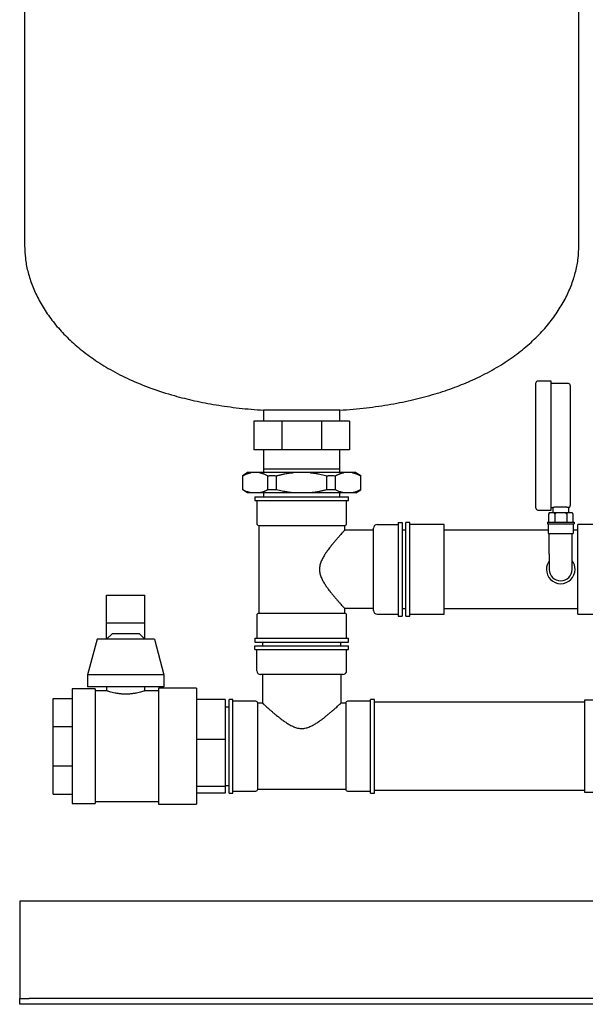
# Model space of a CAD drawing. Header units: millimetres. Extents: x 35 to 1266, y 4 to 1005.
# Tile 1 of 4: x 35 to 330, y 4 to 519. Entities that reach past the tile are written whole.
import ezdxf

# ---------------------------------------------------------------- set-up
doc = ezdxf.new("R2010")
doc.units = ezdxf.units.MM

msp = doc.modelspace()

# ---------------------------------------------------------------- linework, layer by layer
at = {"color": 7, "linetype": 'Continuous', "lineweight": 25}
for p, q in [((37.1, 671.35), (37.1, 400.76)), ((327.1, 400.76), (327.1, 671.35)), ((312.6, 330.05), (305.6, 330.05)), ((312.6, 296.3), (312.6, 330.05)), ((304.6, 296.3), (304.6, 329.05)), ((321.6, 328.7), (312.6, 328.7)), ((322.6, 327.7), (322.6, 296.3)), ((162.1, 314.79), (162.1, 309.15)), ((174.45, 314.79), (162.1, 314.79)), ((202.1, 314.79), (174.45, 314.79)), ((202.1, 309.15), (202.1, 314.79)), ((157.1, 309.15), (157.1, 294.15)), ((171.75, 309.15), (157.1, 309.15)), ((171.75, 309.15), (171.75, 294.15)), ((192.46, 309.15), (171.75, 309.15)), ((192.46, 309.15), (192.46, 294.15)), ((207.1, 309.15), (192.46, 309.15)), ((207.1, 309.15), (207.1, 294.15)), ((171.75, 294.15), (157.1, 294.15)), ((162.1, 294.15), (162.1, 282.15)), ((162.1, 294.15), (162.1, 284.15)), ((192.46, 294.15), (171.75, 294.15)), ((207.1, 294.15), (192.46, 294.15)), ((202.1, 282.15), (202.1, 294.15)), ((202.1, 284.15), (202.1, 294.15)), ((304.6, 263.55), (304.6, 296.3)), ((312.6, 262.55), (312.6, 296.3)), ((322.6, 296.3), (322.6, 264.9)), ((162.1, 284.15), (174.45, 284.15)), ((174.45, 284.15), (202.1, 284.15)), ((153.77, 282.15), (151.16, 280.52)), ((151.27, 273.18), (151.27, 280.52)), ((155.7, 282.15), (153.77, 282.15)), ((160.02, 282.15), (155.7, 282.15)), ((177.78, 282.15), (160.02, 282.15)), ((164.44, 273.18), (164.44, 280.52)), ((168.94, 273.18), (168.94, 280.52)), ((186.43, 282.15), (177.78, 282.15)), ((204.19, 282.15), (186.43, 282.15)), ((195.27, 273.18), (195.27, 280.52)), ((199.77, 273.18), (199.77, 280.52)), ((208.51, 282.15), (204.19, 282.15)), ((210.44, 282.15), (208.51, 282.15)), ((210.44, 282.15), (212.94, 280.59)), ((212.94, 273.18), (212.94, 280.52)), ((153.77, 271.55), (151.27, 273.12)), ((210.44, 271.55), (213.05, 273.19)), ((155.7, 271.55), (153.77, 271.55)), ((160.02, 271.55), (155.7, 271.55)), ((157.6, 269.55), (157.6, 267.55)), ((157.6, 269.55), (182.1, 269.55)), ((177.78, 271.55), (160.02, 271.55)), ((162.1, 271.55), (162.1, 269.55)), ((186.43, 271.55), (177.78, 271.55)), ((182.1, 269.55), (206.6, 269.55)), ((204.19, 271.55), (186.43, 271.55)), ((202.1, 269.55), (202.1, 271.55)), ((208.51, 271.55), (204.19, 271.55)), ((206.6, 267.55), (206.6, 269.55)), ((210.44, 271.55), (208.51, 271.55)), ((157.6, 267.55), (182.1, 267.55)), ((158.6, 267.55), (158.6, 255.55)), ((182.1, 267.55), (206.6, 267.55)), ((205.6, 255.55), (205.6, 267.55)), ((312.6, 263.9), (313.5, 263.9)), ((313.5, 263.9), (313.5, 261.3)), ((321.7, 263.9), (321.7, 261.3)), ((305.6, 262.55), (312.6, 262.55)), ((311.68, 261.3), (311.25, 260.37)), ((311.25, 260.37), (311.25, 256.3)), ((311.68, 261.3), (311.74, 261.3)), ((311.74, 261.3), (313.95, 261.3)), ((313.95, 261.3), (315.4, 261.3)), ((314.43, 260.37), (314.43, 256.3)), ((315.4, 261.3), (319.81, 261.3)), ((319.81, 261.3), (321.26, 261.3)), ((320.78, 260.37), (320.78, 256.3)), ((321.26, 261.3), (323.47, 261.3)), ((323.47, 261.3), (323.53, 261.3)), ((323.53, 261.3), (323.96, 260.37)), ((323.96, 260.37), (323.96, 256.3)), ((159.6, 254.55), (159.6, 208.55)), ((159.6, 254.55), (182.1, 254.55)), ((182.1, 254.55), (204.6, 254.55)), ((204.6, 252.05), (204.6, 254.55)), ((219.6, 210.05), (219.6, 253.05)), ((221.6, 255.05), (232.6, 255.05)), ((232.6, 256.05), (232.6, 207.05)), ((232.6, 256.05), (234.6, 256.05)), ((234.6, 256.05), (234.6, 207.05)), ((238.6, 256.05), (236.6, 256.05)), ((236.6, 231.55), (236.6, 256.05)), ((238.6, 231.55), (238.6, 256.05)), ((256.6, 255.05), (238.6, 255.05)), ((256.6, 231.55), (256.6, 255.05)), ((310.6, 256.3), (310.6, 255.3)), ((310.6, 256.3), (324.6, 256.3)), ((310.6, 255.3), (324.6, 255.3)), ((311.1, 255.3), (311.1, 250.3)), ((324.1, 255.3), (324.1, 250.3)), ((324.6, 256.3), (324.6, 255.3)), ((344.6, 255.05), (326.6, 255.05)), ((326.6, 231.55), (326.6, 255.05)), ((219.6, 252.05), (204.6, 252.05)), ((236.6, 252.05), (234.6, 252.05)), ((311.1, 252.05), (256.6, 252.05)), ((311.1, 250.3), (324.1, 250.3)), ((311.6, 239.55), (311.6, 250.3)), ((323.6, 239.55), (323.6, 250.3)), ((326.6, 252.05), (324.1, 252.05)), ((311.6, 239.55), (311.6, 231.55)), ((323.6, 231.55), (323.6, 239.55)), ((236.6, 207.05), (236.6, 231.55)), ((238.6, 207.05), (238.6, 231.55)), ((256.6, 208.05), (256.6, 231.55)), ((326.6, 208.05), (326.6, 231.55)), ((80.04, 218.05), (100.04, 218.05)), ((80.04, 203.64), (80.04, 218.05)), ((100.04, 203.64), (100.04, 218.05)), ((158.6, 207.55), (158.6, 195.55)), ((182.1, 208.55), (159.6, 208.55)), ((204.6, 208.55), (182.1, 208.55)), ((204.6, 208.55), (204.6, 211.05)), ((219.6, 211.05), (204.6, 211.05)), ((205.6, 195.55), (205.6, 207.55)), ((221.6, 208.05), (232.6, 208.05)), ((232.6, 207.05), (234.6, 207.05)), ((234.6, 211.05), (236.6, 211.05)), ((236.6, 207.05), (238.6, 207.05)), ((238.6, 208.05), (256.6, 208.05)), ((256.6, 211.05), (326.6, 211.05)), ((326.6, 208.05), (344.6, 208.05)), ((80.04, 203.64), (100.04, 203.64)), ((80.04, 195.05), (80.04, 203.64)), ((100.04, 195.05), (100.04, 203.64)), ((83.04, 198.05), (80.04, 195.05)), ((83.04, 198.05), (90.04, 198.05)), ((90.04, 198.05), (97.04, 198.05)), ((100.04, 195.05), (97.04, 198.05)), ((75.04, 195.05), (70.04, 176.3)), ((105.04, 195.05), (75.04, 195.05)), ((105.04, 195.05), (110.04, 176.3)), ((157.6, 195.55), (157.6, 193.55)), ((157.6, 195.55), (182.1, 195.55)), ((157.6, 193.55), (182.1, 193.55)), ((157.6, 191.55), (206.6, 191.55)), ((157.6, 189.55), (157.6, 191.55)), ((161.6, 193.55), (161.6, 191.55)), ((182.1, 195.55), (206.6, 195.55)), ((182.1, 193.55), (206.6, 193.55)), ((202.6, 191.55), (202.6, 193.55)), ((206.6, 193.55), (206.6, 195.55)), ((206.6, 189.55), (206.6, 191.55)), ((157.6, 189.55), (206.6, 189.55)), ((158.6, 178.55), (158.6, 189.55)), ((205.6, 178.55), (205.6, 189.55)), ((110.04, 176.3), (70.04, 176.3)), ((70.04, 176.3), (70.04, 170.05)), ((110.04, 176.3), (110.04, 170.05)), ((203.6, 176.55), (160.6, 176.55)), ((161.6, 176.55), (161.6, 161.55)), ((202.6, 176.55), (202.6, 161.55)), ((110.04, 170.05), (70.04, 170.05)), ((80.04, 170.05), (80.04, 168.05)), ((100.04, 168.05), (100.04, 170.05)), ((74.04, 169.05), (62.04, 169.05)), ((62.04, 169.05), (62.04, 127.57)), ((74.04, 169.05), (74.04, 127.57)), ((80.04, 168.05), (74.04, 168.05)), ((107.1, 168.05), (100.04, 168.05)), ((127.1, 169.41), (107.1, 169.41)), ((107.1, 169.41), (107.1, 167.1)), ((107.1, 167.1), (107.1, 108.69)), ((127.1, 169.41), (127.1, 167.1)), ((127.1, 167.1), (127.1, 108.69)), ((52.04, 149.41), (52.04, 164.05)), ((52.04, 164.05), (62.04, 164.05)), ((142.1, 163.55), (127.1, 163.55)), ((142.1, 163.55), (142.1, 142.51)), ((146.1, 163.55), (144.1, 163.55)), ((144.1, 139.05), (144.1, 163.55)), ((146.1, 139.05), (146.1, 163.55)), ((158.1, 162.55), (146.1, 162.55)), ((161.6, 161.55), (159.1, 161.55)), ((159.1, 139.05), (159.1, 161.55)), ((205.1, 161.55), (202.6, 161.55)), ((205.1, 161.55), (205.1, 139.05)), ((218.1, 162.55), (206.1, 162.55)), ((220.1, 163.55), (218.1, 163.55)), ((218.1, 139.05), (218.1, 163.55)), ((220.1, 139.05), (220.1, 163.55)), ((330.1, 162.05), (220.1, 162.05)), ((335.1, 163.05), (330.1, 163.05)), ((330.1, 163.05), (330.1, 151.05)), ((144.1, 159.55), (142.1, 159.55)), ((52.04, 149.41), (62.04, 149.41)), ((52.04, 128.7), (52.04, 149.41)), ((330.1, 151.05), (330.1, 115.05)), ((142.1, 142.51), (127.1, 142.51)), ((142.1, 142.51), (142.1, 118.02)), ((144.1, 114.55), (144.1, 139.05)), ((146.1, 114.55), (146.1, 139.05)), ((159.1, 116.55), (159.1, 139.05)), ((205.1, 139.05), (205.1, 116.55)), ((218.1, 114.55), (218.1, 139.05)), ((220.1, 114.55), (220.1, 139.05)), ((52.04, 128.7), (62.04, 128.7)), ((52.04, 114.05), (52.04, 128.7)), ((62.04, 127.57), (62.04, 109.05)), ((74.04, 127.57), (74.04, 109.05)), ((142.1, 118.55), (144.1, 118.55)), ((52.04, 114.05), (62.04, 114.05)), ((142.1, 118.02), (127.1, 118.02)), ((142.1, 114.56), (127.1, 114.56)), ((142.1, 118.02), (142.1, 114.56)), ((144.1, 114.55), (146.1, 114.55)), ((146.1, 115.55), (158.1, 115.55)), ((159.1, 116.55), (205.1, 116.55)), ((206.1, 115.55), (218.1, 115.55)), ((218.1, 114.55), (220.1, 114.55)), ((220.1, 116.05), (330.1, 116.05)), ((330.1, 115.05), (335.1, 115.05)), ((62.04, 109.05), (74.04, 109.05)), ((74.04, 110.05), (107.1, 110.05)), ((107.1, 108.69), (127.1, 108.69)), ((834.55, 58.05), (34.55, 58.05)), ((34.55, 58.05), (34.55, 53.05)), ((34.55, 53.05), (34.55, 9.05)), ((34.55, 9.05), (34.55, 7.05)), ((34.55, 4.05), (34.55, 7.05)), ((34.55, 7.05), (39.55, 7.05)), ((829.55, 7.05), (39.55, 7.05)), ((39.55, 4.05), (34.55, 4.05)), ((829.55, 4.05), (39.55, 4.05))]:
    msp.add_line(p, q, dxfattribs=at)
for centre, radius, start, end in [((305.6, 329.05), 1, 90, 180), ((321.6, 327.7), 1, 0, 90), ((305.6, 263.55), 1, 180, 270), ((159.6, 255.55), 1, 180, 270), ((204.6, 255.55), 1, 270, 0), ((221.6, 253.05), 2, 90, 180), ((317.6, 231.55), 7.5, 143.1301, 180), ((317.6, 231.55), 7.5, 0, 36.8699), ((317.6, 231.55), 7.5, 180, 0), ((317.6, 231.55), 6, 180, 270), ((317.6, 231.55), 6, 270, 360), ((159.6, 207.55), 1, 90, 180), ((204.6, 207.55), 1, 0, 90), ((221.6, 210.05), 2, 180, 270), ((160.6, 178.55), 2, 180, 270), ((203.6, 178.55), 2, 270, 0), ((158.1, 161.55), 1, 0, 90), ((206.1, 161.55), 1, 90, 180), ((158.1, 116.55), 1, 270, 0), ((206.1, 116.55), 1, 180, 270)]:
    msp.add_arc(centre, radius, start, end, dxfattribs=at)
for points, knots in [([(37.1, 400.76), (37.19, 398.6), (37.35, 394.17), (38.66, 387.47), (40.78, 380.62), (43.83, 373.7), (47.78, 366.84), (52.67, 360.12), (58.51, 353.6), (65.35, 347.32), (73.23, 341.35), (82.18, 335.78), (92.23, 330.67), (103.41, 326.11), (114.79, 322.47), (126.19, 319.63), (137.47, 317.47), (149.52, 315.78), (157.83, 315.12), (162.1, 314.79)], [0, 0, 0, 0, 0.0390028, 0.0799687, 0.1230441, 0.1683985, 0.2162355, 0.2658719, 0.3184124, 0.3741728, 0.4335095, 0.4968163, 0.5645194, 0.6370728, 0.714953, 0.7802079, 0.8493008, 0.9224809, 1, 1, 1, 1]), ([(202.1, 314.79), (206.71, 315.15), (215.65, 315.86), (228.56, 317.76), (240.58, 320.19), (251.73, 323.16), (262.02, 326.61), (271.99, 330.7), (281.54, 335.5), (290.54, 341.05), (298.48, 347), (305.42, 353.3), (311.37, 359.9), (316.35, 366.72), (320.35, 373.64), (323.41, 380.57), (325.54, 387.44), (326.86, 394.16), (327.02, 398.59), (327.1, 400.76)], [0, 0, 0, 0, 0.08352, 0.1620035, 0.2357672, 0.3051241, 0.3703813, 0.431839, 0.4997825, 0.5633067, 0.6228395, 0.6787764, 0.732519, 0.783228, 0.831195, 0.8766666, 0.919848, 0.96091, 1, 1, 1, 1]), ([(151.27, 280.52), (151.4, 280.59), (151.64, 280.72), (152.01, 280.9), (152.38, 281.07), (152.74, 281.23), (153.11, 281.38), (153.54, 281.55), (154.03, 281.72), (154.59, 281.89), (155.14, 282.04), (155.51, 282.12), (155.7, 282.15)], [0, 0, 0, 0, 0.085137, 0.169535, 0.253266, 0.336402, 0.419022, 0.501207, 0.627393, 0.75234, 0.876414, 1, 1, 1, 1]), ([(160.02, 282.15), (160.12, 282.13), (160.34, 282.09), (160.65, 282.02), (160.97, 281.93), (161.29, 281.84), (161.61, 281.74), (161.93, 281.64), (162.38, 281.47), (162.98, 281.23), (163.71, 280.9), (164.19, 280.65), (164.44, 280.52)], [0, 0, 0, 0, 0.070882, 0.141864, 0.21302, 0.284423, 0.356144, 0.428251, 0.500812, 0.664927, 0.831123, 1, 1, 1, 1]), ([(164.44, 280.52), (164.63, 280.53), (165, 280.55), (165.56, 280.58), (166.13, 280.59), (166.88, 280.59), (167.81, 280.58), (168.56, 280.54), (168.94, 280.52)], [0, 0, 0, 0, 0.125139, 0.250099, 0.37501, 0.500005, 0.749902, 1, 1, 1, 1]), ([(168.94, 280.52), (169.19, 280.59), (169.68, 280.72), (170.42, 280.9), (171.15, 281.07), (171.89, 281.23), (172.62, 281.38), (173.47, 281.55), (174.46, 281.72), (175.57, 281.89), (176.68, 282.04), (177.41, 282.12), (177.78, 282.15)], [0, 0, 0, 0, 0.085319, 0.169885, 0.253771, 0.33705, 0.419801, 0.502105, 0.628012, 0.752717, 0.876586, 1, 1, 1, 1]), ([(186.43, 282.15), (186.64, 282.13), (187.06, 282.09), (187.7, 282.02), (188.34, 281.93), (188.98, 281.84), (189.62, 281.74), (190.26, 281.64), (191.17, 281.47), (192.35, 281.23), (193.81, 280.9), (194.78, 280.65), (195.27, 280.52)], [0, 0, 0, 0, 0.071073, 0.142242, 0.21358, 0.285162, 0.357059, 0.429339, 0.502072, 0.665765, 0.831543, 1, 1, 1, 1]), ([(195.27, 280.52), (195.46, 280.53), (195.83, 280.55), (196.4, 280.58), (196.96, 280.59), (197.71, 280.59), (198.65, 280.58), (199.4, 280.54), (199.77, 280.52)], [0, 0, 0, 0, 0.125139, 0.250099, 0.37501, 0.500005, 0.749902, 1, 1, 1, 1]), ([(199.77, 280.52), (199.89, 280.59), (200.14, 280.72), (200.51, 280.9), (200.88, 281.07), (201.24, 281.23), (201.61, 281.38), (202.04, 281.55), (202.53, 281.72), (203.08, 281.89), (203.64, 282.04), (204.01, 282.12), (204.19, 282.15)], [0, 0, 0, 0, 0.085137, 0.169535, 0.253266, 0.336402, 0.419022, 0.501207, 0.627393, 0.75234, 0.876414, 1, 1, 1, 1]), ([(208.51, 282.15), (208.62, 282.13), (208.83, 282.09), (209.15, 282.02), (209.47, 281.93), (209.79, 281.84), (210.11, 281.74), (210.43, 281.64), (210.88, 281.47), (211.47, 281.23), (212.2, 280.9), (212.69, 280.65), (212.94, 280.52)], [0, 0, 0, 0, 0.070882, 0.141864, 0.21302, 0.284423, 0.356144, 0.428251, 0.500812, 0.664927, 0.831123, 1, 1, 1, 1]), ([(155.7, 271.55), (155.59, 271.57), (155.38, 271.62), (155.06, 271.69), (154.74, 271.77), (154.42, 271.86), (154.1, 271.96), (153.78, 272.07), (153.33, 272.23), (152.74, 272.47), (152.01, 272.81), (151.52, 273.06), (151.27, 273.18)], [0, 0, 0, 0, 0.070882, 0.141864, 0.21302, 0.284423, 0.356144, 0.428251, 0.500812, 0.664927, 0.831123, 1, 1, 1, 1]), ([(164.44, 273.18), (164.32, 273.12), (164.07, 272.99), (163.7, 272.81), (163.33, 272.64), (162.97, 272.47), (162.6, 272.32), (162.17, 272.16), (161.68, 271.98), (161.13, 271.81), (160.57, 271.67), (160.2, 271.59), (160.02, 271.55)], [0, 0, 0, 0, 0.085137, 0.169535, 0.253266, 0.336402, 0.419022, 0.501207, 0.627393, 0.75234, 0.876414, 1, 1, 1, 1]), ([(168.94, 273.18), (168.75, 273.17), (168.38, 273.15), (167.81, 273.13), (167.25, 273.12), (166.5, 273.11), (165.56, 273.13), (164.81, 273.16), (164.44, 273.18)], [0, 0, 0, 0, 0.125139, 0.250099, 0.37501, 0.500005, 0.749902, 1, 1, 1, 1]), ([(177.78, 271.55), (177.57, 271.57), (177.15, 271.62), (176.51, 271.69), (175.87, 271.77), (175.23, 271.86), (174.59, 271.96), (173.95, 272.07), (173.04, 272.24), (171.86, 272.48), (170.4, 272.81), (169.43, 273.06), (168.94, 273.18)], [0, 0, 0, 0, 0.071073, 0.142242, 0.21358, 0.285162, 0.357059, 0.429339, 0.502072, 0.665765, 0.831543, 1, 1, 1, 1]), ([(195.27, 273.18), (195.02, 273.12), (194.53, 272.99), (193.79, 272.81), (193.06, 272.64), (192.32, 272.47), (191.59, 272.32), (190.74, 272.16), (189.75, 271.98), (188.64, 271.81), (187.53, 271.67), (186.8, 271.59), (186.43, 271.55)], [0, 0, 0, 0, 0.085319, 0.169885, 0.253771, 0.33705, 0.419801, 0.502105, 0.628012, 0.752717, 0.876586, 1, 1, 1, 1]), ([(199.77, 273.18), (199.58, 273.17), (199.21, 273.15), (198.65, 273.13), (198.08, 273.12), (197.33, 273.11), (196.4, 273.13), (195.65, 273.16), (195.27, 273.18)], [0, 0, 0, 0, 0.125139, 0.250099, 0.37501, 0.500005, 0.749902, 1, 1, 1, 1]), ([(204.19, 271.55), (204.09, 271.57), (203.87, 271.62), (203.56, 271.69), (203.24, 271.77), (202.92, 271.86), (202.6, 271.96), (202.28, 272.07), (201.83, 272.23), (201.23, 272.47), (200.5, 272.81), (200.02, 273.06), (199.77, 273.18)], [0, 0, 0, 0, 0.070882, 0.141864, 0.21302, 0.284423, 0.356144, 0.428251, 0.500812, 0.664927, 0.831123, 1, 1, 1, 1]), ([(212.94, 273.18), (212.81, 273.12), (212.57, 272.99), (212.2, 272.81), (211.83, 272.64), (211.47, 272.47), (211.1, 272.32), (210.67, 272.16), (210.18, 271.98), (209.62, 271.81), (209.07, 271.67), (208.7, 271.59), (208.51, 271.55)], [0, 0, 0, 0, 0.085137, 0.1695354, 0.2532659, 0.3364024, 0.4190224, 0.5012069, 0.6273935, 0.7523402, 0.8764143, 1, 1, 1, 1]), ([(321.6, 263.92), (321.59, 263.92), (321.56, 263.92), (321.5, 263.93), (321.43, 263.94), (321.35, 263.95), (321.26, 263.96), (321.15, 263.97), (321.01, 263.98), (320.81, 264), (320.55, 264.03), (320.26, 264.05), (319.67, 264.1), (318.66, 264.16), (317.14, 264.17), (315.92, 264.13), (315.08, 264.07), (314.51, 264.02), (314.07, 263.97), (313.8, 263.94), (313.65, 263.92), (313.57, 263.91), (313.51, 263.9), (313.51, 263.9), (313.5, 263.9)], [0, 0, 0, 0, 0.01594, 0.032531, 0.049774, 0.067669, 0.086217, 0.105418, 0.125271, 0.152383, 0.188097, 0.22579, 0.250529, 0.375149, 0.499805, 0.62449, 0.686925, 0.749661, 0.819575, 0.874776, 0.907183, 0.938854, 0.969791, 1, 1, 1, 1]), ([(321.7, 263.9), (321.7, 263.9), (321.7, 263.9), (321.69, 263.91), (321.67, 263.91), (321.64, 263.91), (321.62, 263.91), (321.6, 263.92)], [0, 0, 0, 0, 0.197344, 0.396009, 0.596004, 0.797332, 1, 1, 1, 1]), ([(321.7, 263.9), (321.82, 263.93), (322.06, 263.98), (322.36, 264.21), (322.57, 264.53), (322.59, 264.78), (322.6, 264.9)], [0, 0, 0, 0, 0.241358, 0.5, 0.758642, 1, 1, 1, 1]), ([(311.25, 260.37), (311.33, 260.54), (311.41, 260.7), (311.57, 261.01), (311.65, 261.16), (311.74, 261.3)], [0, 0, 0, 0, 0.5, 0.5, 1, 1, 1, 1]), ([(313.95, 261.3), (313.98, 261.25), (314.04, 261.14), (314.14, 260.97), (314.24, 260.78), (314.33, 260.58), (314.4, 260.44), (314.43, 260.37)], [0, 0, 0, 0, 0.186068, 0.3788, 0.578516, 0.7855, 1, 1, 1, 1]), ([(314.43, 260.37), (314.58, 260.54), (314.73, 260.7), (315.06, 261.01), (315.22, 261.16), (315.4, 261.3)], [0, 0, 0, 0, 0.5, 0.5, 1, 1, 1, 1]), ([(319.81, 261.3), (319.88, 261.25), (320.01, 261.14), (320.2, 260.97), (320.39, 260.78), (320.59, 260.58), (320.72, 260.44), (320.78, 260.37)], [0, 0, 0, 0, 0.186068, 0.3788, 0.578516, 0.7855, 1, 1, 1, 1]), ([(320.78, 260.37), (320.86, 260.54), (320.93, 260.7), (321.09, 261.01), (321.18, 261.16), (321.26, 261.3)], [0, 0, 0, 0, 0.5, 0.5, 1, 1, 1, 1]), ([(323.47, 261.3), (323.5, 261.25), (323.57, 261.14), (323.66, 260.97), (323.76, 260.78), (323.86, 260.58), (323.92, 260.44), (323.96, 260.37)], [0, 0, 0, 0, 0.1860679, 0.3788, 0.5785164, 0.7855, 1, 1, 1, 1]), ([(204.6, 252.05), (204.6, 252.05), (204.6, 252.05), (204.59, 252.04), (204.57, 252.02), (204.55, 251.99), (204.52, 251.96), (204.48, 251.92), (204.43, 251.87), (204.38, 251.81), (204.32, 251.74), (204.25, 251.67), (204.07, 251.47), (203.7, 251.05), (203.02, 250.3), (202.18, 249.36), (201.24, 248.29), (200.19, 247.08), (199.07, 245.77), (197.88, 244.33), (196.83, 243.01), (196.04, 241.95), (195.24, 240.87), (194.32, 239.53), (193.21, 237.73), (192.25, 235.79), (191.66, 234.04), (191.42, 232.59), (191.36, 231.49), (191.43, 230.39), (191.63, 229.31), (191.93, 228.25), (192.45, 226.9), (193.27, 225.28), (194.37, 223.49), (195.29, 222.17), (196.08, 221.1), (196.87, 220.05), (197.93, 218.73), (199.11, 217.3), (200.21, 216), (201.26, 214.79), (202.19, 213.74), (203.03, 212.8), (203.7, 212.05), (204.1, 211.61), (204.31, 211.37), (204.42, 211.26), (204.5, 211.17), (204.56, 211.1), (204.6, 211.06), (204.6, 211.06), (204.6, 211.05)], [0, 0, 0, 0, 0.005619, 0.011247, 0.016883, 0.022532, 0.028193, 0.033869, 0.039561, 0.045272, 0.051002, 0.056754, 0.062529, 0.093238, 0.125246, 0.155619, 0.187967, 0.217615, 0.250268, 0.281655, 0.312937, 0.332698, 0.344125, 0.375392, 0.406831, 0.438207, 0.469557, 0.485493, 0.500978, 0.516334, 0.532191, 0.547297, 0.563568, 0.594812, 0.626129, 0.657214, 0.668201, 0.68828, 0.719497, 0.750745, 0.783144, 0.812603, 0.844826, 0.875095, 0.906999, 0.937615, 0.94816, 0.958632, 0.969042, 0.979399, 0.989715, 1, 1, 1, 1]), ([(90.04, 166.27), (89.38, 166.29), (88.06, 166.32), (86.16, 166.53), (84.43, 166.83), (82.92, 167.18), (81.68, 167.52), (80.74, 167.82), (80.2, 168), (79.97, 168.08), (80.04, 168.05), (80.04, 168.05)], [0, 0, 0, 0, 0.124879, 0.250174, 0.374911, 0.500207, 0.625168, 0.749993, 0.87517, 0.999704, 1, 1, 1, 1]), ([(100.04, 168.05), (100.04, 168.05), (100.1, 168.08), (99.87, 168), (99.33, 167.82), (98.39, 167.52), (97.15, 167.18), (95.64, 166.83), (93.9, 166.53), (92.01, 166.32), (90.69, 166.29), (90.04, 166.27)], [0, 0, 0, 0, 0.000145, 0.124769, 0.250045, 0.375241, 0.500058, 0.625419, 0.749974, 0.875187, 1, 1, 1, 1]), ([(161.6, 161.55), (161.61, 161.55), (161.61, 161.55), (161.62, 161.54), (161.64, 161.52), (161.67, 161.5), (161.7, 161.47), (161.74, 161.43), (161.79, 161.38), (161.85, 161.33), (161.92, 161.27), (161.99, 161.2), (162.19, 161.02), (162.6, 160.65), (163.36, 159.97), (164.3, 159.13), (165.36, 158.19), (166.58, 157.13), (167.89, 156.02), (169.33, 154.83), (170.65, 153.78), (171.71, 152.98), (172.79, 152.19), (174.12, 151.27), (175.93, 150.16), (177.87, 149.2), (179.61, 148.61), (181.07, 148.36), (182.17, 148.31), (183.27, 148.38), (184.34, 148.57), (185.4, 148.88), (186.76, 149.4), (188.38, 150.21), (190.17, 151.32), (191.49, 152.24), (192.56, 153.03), (193.61, 153.82), (194.93, 154.88), (196.36, 156.05), (197.66, 157.16), (198.87, 158.21), (199.92, 159.14), (200.86, 159.97), (201.61, 160.65), (202.05, 161.05), (202.29, 161.26), (202.4, 161.37), (202.49, 161.45), (202.56, 161.51), (202.6, 161.55), (202.6, 161.55), (202.6, 161.55)], [0, 0, 0, 0, 0.005619, 0.011247, 0.016883, 0.022532, 0.028193, 0.033869, 0.039561, 0.045272, 0.051002, 0.056754, 0.062529, 0.093238, 0.125246, 0.155619, 0.187967, 0.217615, 0.250268, 0.281655, 0.312937, 0.332698, 0.344125, 0.375392, 0.406831, 0.438207, 0.469557, 0.485493, 0.500978, 0.516334, 0.532191, 0.547297, 0.563568, 0.594812, 0.626129, 0.657214, 0.668201, 0.68828, 0.719497, 0.750745, 0.783144, 0.812603, 0.844826, 0.875095, 0.906999, 0.937615, 0.94816, 0.958632, 0.969042, 0.979399, 0.989715, 1, 1, 1, 1])]:
    msp.add_open_spline(points, degree=3, knots=knots, dxfattribs=at)
for points in [[(212.94, 280.52), (212.94, 280.57), (212.94, 280.59), (212.94, 280.59)], [(151.27, 273.18), (151.27, 273.14), (151.27, 273.12), (151.27, 273.12)]]:
    msp.add_open_spline(points, degree=3, dxfattribs=at)

doc.saveas('drawing.dxf')
